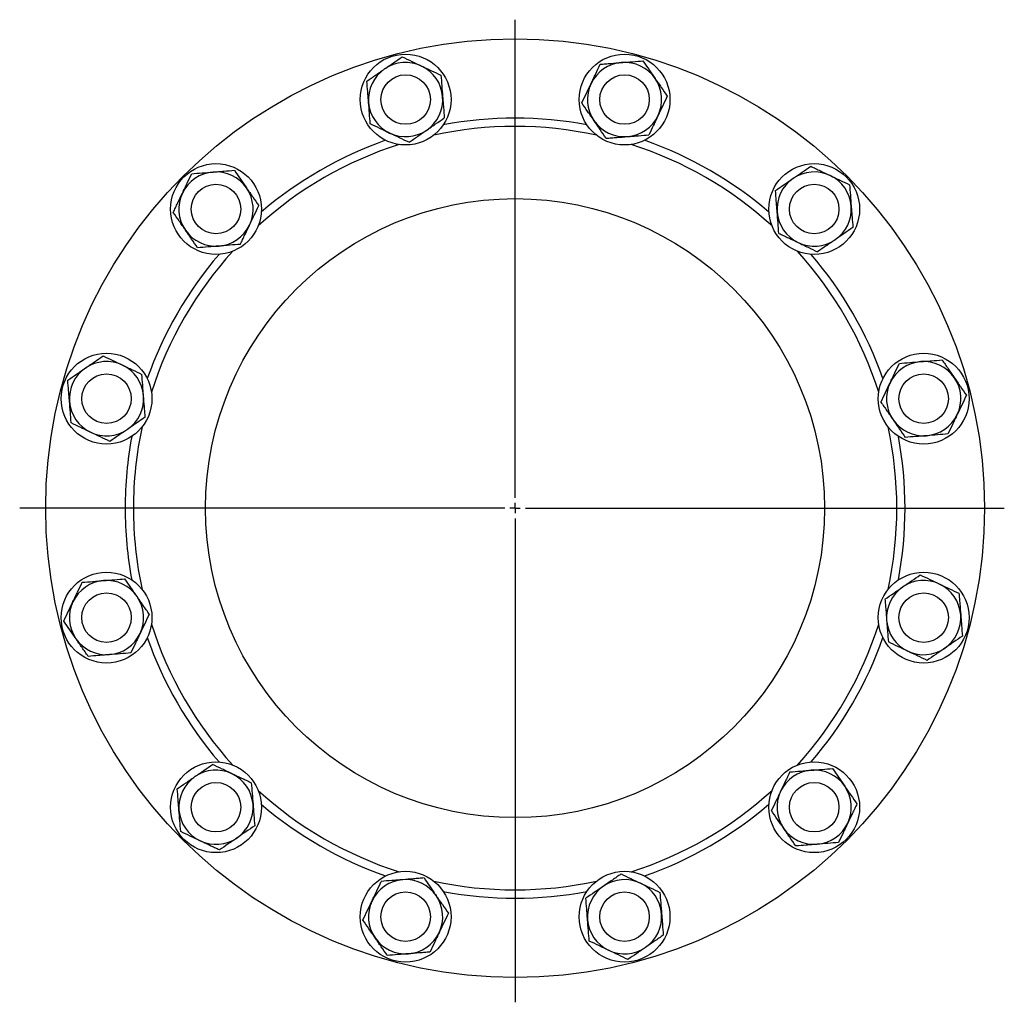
# Model space of a CAD drawing. Header units: millimetres. Extents: x 19 to 951, y 36 to 957.
# Tile 5 of 9: x 19 to 496, y 481 to 957. Entities that reach past the tile are written whole.
import ezdxf

# ---------------------------------------------------------------- set-up
doc = ezdxf.new("R2010")
doc.units = ezdxf.units.MM
doc.layers.add('FORMAT', color=7, linetype='Continuous')

# ---------------------------------------------------------------- blocks, each defined once
blk = doc.blocks.new('SW_CENTERMARKSYMBOL_0')
at = {"layer": 'FORMAT', "color": 0}
for p, q in [((0, 5), (0, 236.73)), ((-5, 0), (-240.09, 0)), ((0, 0), (-2.5, 0)), ((0, 0), (0, 2.5)), ((0, 0), (0, -2.5)), ((0, 0), (2.5, 0)), ((5, 0), (237.1, 0)), ((0, -5), (0, -239.49))]:
    blk.add_line(p, q, dxfattribs=at)

msp = doc.modelspace()

# ---------------------------------------------------------------- linework, layer by layer
at = {"color": 7, "linetype": 'Continuous', "lineweight": 25}
for centre, radius in [((258.89, 720.02), 227.5), ((205.84, 918.04), 22), ((311.95, 918.04), 22), ((205.84, 918.04), 12), ((311.95, 918.04), 12), ((113.94, 864.98), 22), ((403.85, 864.98), 22), ((113.94, 864.98), 12), ((403.85, 864.98), 12), ((258.89, 720.02), 150), ((60.88, 773.08), 22), ((456.91, 773.08), 22), ((60.88, 773.08), 12), ((456.91, 773.08), 12), ((60.88, 666.96), 22), ((456.91, 666.96), 22), ((60.88, 666.96), 12), ((456.91, 666.96), 12), ((113.94, 575.07), 22), ((403.85, 575.07), 22), ((113.94, 575.07), 12), ((403.85, 575.07), 12), ((205.84, 522.01), 22), ((311.95, 522.01), 22), ((205.84, 522.01), 12), ((311.95, 522.01), 12)]:
    msp.add_circle(centre, radius, dxfattribs=at)
for centre, radius, start, end in [((205.84, 918.04), 18, 64.551, 124.551), ((311.95, 918.04), 18, 94.551, 154.551), ((311.95, 918.04), 18, 34.551, 94.551), ((205.84, 918.04), 18, 124.551, 184.551), ((205.84, 918.04), 18, 4.551, 64.551), ((311.95, 918.04), 18, 154.551, 214.551), ((311.95, 918.04), 18, 334.551, 34.551), ((205.84, 918.04), 18, 184.551, 244.551), ((205.84, 918.04), 18, 304.551, 4.551), ((258.89, 720.02), 189, 79.3963, 100.6037), ((311.95, 918.04), 18, 214.551, 274.551), ((311.95, 918.04), 18, 274.551, 334.551), ((205.84, 918.04), 18, 244.551, 304.551), ((258.89, 720.02), 185, 77.6967, 102.3033), ((258.89, 720.02), 189, 109.3963, 130.6037), ((258.89, 720.02), 189, 49.3963, 70.6037), ((258.89, 720.02), 185, 107.6967, 132.3033), ((258.89, 720.02), 185, 47.6967, 72.3033), ((113.94, 864.98), 18, 94.551, 154.551), ((113.94, 864.98), 18, 34.551, 94.551), ((403.85, 864.98), 18, 64.551, 124.551), ((403.85, 864.98), 18, 124.551, 184.551), ((403.85, 864.98), 18, 4.551, 64.551), ((113.94, 864.98), 18, 334.551, 34.551), ((113.94, 864.98), 18, 154.551, 214.551), ((403.85, 864.98), 18, 304.551, 4.551), ((403.85, 864.98), 18, 184.551, 244.551), ((113.94, 864.98), 18, 214.551, 274.551), ((113.94, 864.98), 18, 274.551, 334.551), ((403.85, 864.98), 18, 244.551, 304.551), ((258.89, 720.02), 189, 139.3963, 160.6037), ((258.89, 720.02), 185, 137.6967, 162.3033), ((258.89, 720.02), 185, 17.6967, 42.3033), ((258.89, 720.02), 189, 19.3963, 40.6037), ((60.88, 773.08), 18, 124.551, 184.551), ((60.88, 773.08), 18, 64.551, 124.551), ((60.88, 773.08), 18, 4.551, 64.551), ((456.91, 773.08), 18, 94.551, 154.551), ((456.91, 773.08), 18, 34.551, 94.551), ((456.91, 773.08), 18, 334.551, 34.551), ((456.91, 773.08), 18, 154.551, 214.551), ((60.88, 773.08), 18, 304.551, 4.551), ((60.88, 773.08), 18, 184.551, 244.551), ((456.91, 773.08), 18, 274.551, 334.551), ((258.89, 720.02), 185, 167.6967, 180), ((258.89, 720.02), 185, 347.6967, 12.3033), ((456.91, 773.08), 18, 214.551, 274.551), ((60.88, 773.08), 18, 244.551, 304.551), ((258.89, 720.02), 189, 169.3963, 180), ((258.89, 720.02), 189, 349.3963, 10.6037), ((258.89, 720.02), 189, 180, 190.6037), ((258.89, 720.02), 185, 180, 192.3033), ((60.88, 666.96), 18, 94.551, 154.551), ((60.88, 666.96), 18, 34.551, 94.551), ((456.91, 666.96), 18, 64.551, 124.551), ((456.91, 666.96), 18, 4.551, 64.551), ((456.91, 666.96), 18, 124.551, 184.551), ((60.88, 666.96), 18, 154.551, 214.551), ((60.88, 666.96), 18, 334.551, 34.551), ((456.91, 666.96), 18, 304.551, 4.551), ((258.89, 720.02), 185, 197.6967, 222.3033), ((258.89, 720.02), 185, 317.6967, 342.3033), ((456.91, 666.96), 18, 184.551, 244.551), ((60.88, 666.96), 18, 274.551, 334.551), ((60.88, 666.96), 18, 214.551, 274.551), ((258.89, 720.02), 189, 199.3963, 220.6037), ((258.89, 720.02), 189, 319.3963, 340.6037), ((456.91, 666.96), 18, 244.551, 304.551), ((113.94, 575.07), 18, 64.551, 124.551), ((403.85, 575.07), 18, 94.551, 154.551), ((403.85, 575.07), 18, 34.551, 94.551), ((113.94, 575.07), 18, 124.551, 184.551), ((113.94, 575.07), 18, 4.551, 64.551), ((258.89, 720.02), 185, 227.6967, 252.3033), ((258.89, 720.02), 185, 287.6967, 312.3033), ((403.85, 575.07), 18, 154.551, 214.551), ((403.85, 575.07), 18, 334.551, 34.551), ((113.94, 575.07), 18, 184.551, 244.551), ((113.94, 575.07), 18, 304.551, 4.551), ((258.89, 720.02), 189, 229.3963, 250.6037), ((258.89, 720.02), 189, 289.3963, 310.6037), ((403.85, 575.07), 18, 214.551, 274.551), ((403.85, 575.07), 18, 274.551, 334.551), ((113.94, 575.07), 18, 244.551, 304.551), ((205.84, 522.01), 18, 94.551, 154.551), ((205.84, 522.01), 18, 34.551, 94.551), ((258.89, 720.02), 185, 257.6967, 282.3033), ((311.95, 522.01), 18, 64.551, 124.551), ((311.95, 522.01), 18, 124.551, 184.551), ((311.95, 522.01), 18, 4.551, 64.551), ((205.84, 522.01), 18, 154.551, 214.551), ((205.84, 522.01), 18, 334.551, 34.551), ((258.89, 720.02), 189, 259.3963, 280.6037), ((311.95, 522.01), 18, 184.551, 244.551), ((311.95, 522.01), 18, 304.551, 4.551), ((205.84, 522.01), 18, 214.551, 274.551), ((205.84, 522.01), 18, 274.551, 334.551), ((311.95, 522.01), 18, 244.551, 304.551)]:
    msp.add_arc(centre, radius, start, end, dxfattribs=at)
for points, knots in [([(195.63, 932.86), (196.35, 933.36), (197.08, 933.86), (198.54, 934.87), (199.26, 935.36), (201.4, 936.84), (202.8, 937.8), (204.19, 938.76)], [0, 0, 0, 0, 0.25, 0.25, 0.5, 0.5, 1, 1, 1, 1]), ([(204.19, 938.76), (205.72, 938.03), (207.27, 937.29), (210.39, 935.8), (211.97, 935.05), (213.57, 934.29)], [0, 0, 0, 0, 0.5, 0.5, 1, 1, 1, 1]), ([(300.16, 935.16), (301.01, 935.22), (301.86, 935.29), (303.58, 935.43), (304.44, 935.5), (307.03, 935.7), (308.77, 935.84), (310.52, 935.98)], [0, 0, 0, 0, 0.25, 0.25, 0.5, 0.5, 1, 1, 1, 1]), ([(310.52, 935.98), (311.4, 936.05), (312.28, 936.12), (314.04, 936.26), (314.92, 936.33), (317.51, 936.54), (319.21, 936.67), (320.88, 936.81)], [0, 0, 0, 0, 0.25, 0.25, 0.5, 0.5, 1, 1, 1, 1]), ([(320.88, 936.81), (321.85, 935.41), (322.82, 933.99), (324.78, 931.14), (325.77, 929.7), (326.78, 928.25)], [0, 0, 0, 0, 0.5, 0.5, 1, 1, 1, 1]), ([(187.07, 926.97), (187.76, 927.45), (188.47, 927.93), (189.89, 928.91), (190.6, 929.4), (192.74, 930.88), (194.18, 931.87), (195.63, 932.86)], [0, 0, 0, 0, 0.25, 0.25, 0.5, 0.5, 1, 1, 1, 1]), ([(213.57, 934.29), (213.97, 934.1), (214.37, 933.91), (215.17, 933.53), (215.56, 933.34), (216.75, 932.78), (217.54, 932.4), (219.88, 931.29), (221.42, 930.55), (222.95, 929.83)], [0, 0, 0, 0, 0.125, 0.125, 0.25, 0.25, 0.5, 0.5, 1, 1, 1, 1]), ([(295.7, 925.77), (295.89, 926.17), (296.08, 926.57), (296.46, 927.37), (296.65, 927.76), (297.21, 928.95), (297.59, 929.74), (298.7, 932.08), (299.44, 933.62), (300.16, 935.16)], [0, 0, 0, 0, 0.125, 0.125, 0.25, 0.25, 0.5, 0.5, 1, 1, 1, 1]), ([(187.89, 916.61), (187.86, 917.05), (187.82, 917.49), (187.75, 918.37), (187.72, 918.81), (187.61, 920.12), (187.54, 920.99), (187.34, 923.57), (187.2, 925.28), (187.07, 926.97)], [0, 0, 0, 0, 0.125, 0.125, 0.25, 0.25, 0.5, 0.5, 1, 1, 1, 1]), ([(222.95, 929.83), (223.09, 928.13), (223.23, 926.42), (223.5, 922.97), (223.64, 921.23), (223.78, 919.47)], [0, 0, 0, 0, 0.5, 0.5, 1, 1, 1, 1]), ([(291.23, 916.39), (291.96, 917.92), (292.7, 919.47), (294.19, 922.59), (294.94, 924.17), (295.7, 925.77)], [0, 0, 0, 0, 0.5, 0.5, 1, 1, 1, 1]), ([(326.78, 928.25), (327.03, 927.88), (327.28, 927.52), (327.78, 926.79), (328.03, 926.43), (328.77, 925.35), (329.27, 924.63), (330.74, 922.49), (331.71, 921.08), (332.67, 919.69)], [0, 0, 0, 0, 0.125, 0.125, 0.25, 0.25, 0.5, 0.5, 1, 1, 1, 1]), ([(188.72, 906.25), (188.58, 907.94), (188.45, 909.65), (188.17, 913.1), (188.03, 914.84), (187.89, 916.61)], [0, 0, 0, 0, 0.5, 0.5, 1, 1, 1, 1]), ([(223.78, 919.47), (223.81, 919.03), (223.85, 918.58), (223.92, 917.7), (223.95, 917.27), (224.06, 915.96), (224.13, 915.09), (224.33, 912.5), (224.47, 910.8), (224.6, 909.11)], [0, 0, 0, 0, 0.125, 0.125, 0.25, 0.25, 0.5, 0.5, 1, 1, 1, 1]), ([(297.13, 907.83), (296.88, 908.19), (296.63, 908.56), (296.12, 909.28), (295.88, 909.65), (295.13, 910.73), (294.64, 911.45), (293.16, 913.58), (292.19, 914.99), (291.23, 916.39)], [0, 0, 0, 0, 0.125, 0.125, 0.25, 0.25, 0.5, 0.5, 1, 1, 1, 1]), ([(332.67, 919.69), (331.94, 918.15), (331.2, 916.61), (329.72, 913.48), (328.97, 911.9), (328.21, 910.3)], [0, 0, 0, 0, 0.5, 0.5, 1, 1, 1, 1]), ([(216.04, 903.21), (216.77, 903.71), (217.5, 904.21), (218.95, 905.22), (219.67, 905.71), (221.82, 907.19), (223.22, 908.15), (224.6, 909.11)], [0, 0, 0, 0, 0.25, 0.25, 0.5, 0.5, 1, 1, 1, 1]), ([(303.02, 899.27), (302.06, 900.67), (301.09, 902.08), (299.12, 904.93), (298.13, 906.37), (297.13, 907.83)], [0, 0, 0, 0, 0.5, 0.5, 1, 1, 1, 1]), ([(328.21, 910.3), (328.02, 909.9), (327.83, 909.5), (327.45, 908.71), (327.26, 908.31), (326.69, 907.12), (326.32, 906.34), (325.2, 903.99), (324.47, 902.45), (323.74, 900.92)], [0, 0, 0, 0, 0.125, 0.125, 0.25, 0.25, 0.5, 0.5, 1, 1, 1, 1]), ([(198.1, 901.78), (197.7, 901.97), (197.3, 902.16), (196.51, 902.54), (196.11, 902.73), (194.92, 903.3), (194.14, 903.67), (191.79, 904.79), (190.25, 905.52), (188.72, 906.25)], [0, 0, 0, 0, 0.125, 0.125, 0.25, 0.25, 0.5, 0.5, 1, 1, 1, 1]), ([(207.49, 897.32), (208.18, 897.8), (208.89, 898.28), (210.31, 899.26), (211.02, 899.75), (213.16, 901.23), (214.6, 902.22), (216.04, 903.21)], [0, 0, 0, 0, 0.25, 0.25, 0.5, 0.5, 1, 1, 1, 1]), ([(207.49, 897.32), (205.95, 898.05), (204.4, 898.78), (201.28, 900.27), (199.7, 901.02), (198.1, 901.78)], [0, 0, 0, 0, 0.5, 0.5, 1, 1, 1, 1]), ([(303.02, 899.27), (303.86, 899.34), (304.72, 899.4), (306.43, 899.54), (307.3, 899.61), (309.89, 899.82), (311.63, 899.95), (313.38, 900.09)], [0, 0, 0, 0, 0.25, 0.25, 0.5, 0.5, 1, 1, 1, 1]), ([(313.38, 900.09), (314.26, 900.16), (315.14, 900.23), (316.9, 900.37), (317.77, 900.44), (320.37, 900.65), (322.06, 900.79), (323.74, 900.92)], [0, 0, 0, 0, 0.25, 0.25, 0.5, 0.5, 1, 1, 1, 1]), ([(102.15, 882.1), (103.84, 882.23), (105.55, 882.37), (109, 882.64), (110.74, 882.78), (112.51, 882.92)], [0, 0, 0, 0, 0.5, 0.5, 1, 1, 1, 1]), ([(112.51, 882.92), (112.95, 882.96), (113.39, 882.99), (114.27, 883.06), (114.71, 883.1), (116.02, 883.2), (116.89, 883.27), (119.47, 883.48), (121.18, 883.61), (122.87, 883.75)], [0, 0, 0, 0, 0.125, 0.125, 0.25, 0.25, 0.5, 0.5, 1, 1, 1, 1]), ([(122.87, 883.75), (123.83, 882.35), (124.8, 880.94), (126.77, 878.09), (127.76, 876.65), (128.76, 875.19)], [0, 0, 0, 0, 0.5, 0.5, 1, 1, 1, 1]), ([(393.64, 879.8), (394.01, 880.05), (394.37, 880.31), (395.1, 880.81), (395.46, 881.06), (396.54, 881.8), (397.26, 882.29), (399.4, 883.77), (400.81, 884.74), (402.2, 885.7)], [0, 0, 0, 0, 0.125, 0.125, 0.25, 0.25, 0.5, 0.5, 1, 1, 1, 1]), ([(402.2, 885.7), (402.97, 885.34), (403.74, 884.97), (405.29, 884.23), (406.07, 883.86), (408.42, 882.74), (410, 881.99), (411.59, 881.23)], [0, 0, 0, 0, 0.25, 0.25, 0.5, 0.5, 1, 1, 1, 1]), ([(97.68, 872.71), (98.06, 873.51), (98.44, 874.31), (99.2, 875.9), (99.58, 876.69), (100.7, 879.04), (101.43, 880.58), (102.15, 882.1)], [0, 0, 0, 0, 0.25, 0.25, 0.5, 0.5, 1, 1, 1, 1]), ([(385.08, 873.91), (386.48, 874.87), (387.89, 875.85), (390.74, 877.81), (392.18, 878.8), (393.64, 879.8)], [0, 0, 0, 0, 0.5, 0.5, 1, 1, 1, 1]), ([(411.59, 881.23), (412.38, 880.86), (413.18, 880.48), (414.78, 879.72), (415.57, 879.34), (417.91, 878.22), (419.45, 877.49), (420.97, 876.77)], [0, 0, 0, 0, 0.25, 0.25, 0.5, 0.5, 1, 1, 1, 1]), ([(128.76, 875.19), (129.01, 874.82), (129.26, 874.46), (129.76, 873.73), (130.01, 873.37), (130.76, 872.29), (131.25, 871.57), (132.72, 869.43), (133.69, 868.03), (134.66, 866.63)], [0, 0, 0, 0, 0.125, 0.125, 0.25, 0.25, 0.5, 0.5, 1, 1, 1, 1]), ([(385.91, 863.55), (385.87, 863.99), (385.84, 864.43), (385.77, 865.31), (385.73, 865.75), (385.63, 867.06), (385.56, 867.93), (385.35, 870.52), (385.22, 872.22), (385.08, 873.91)], [0, 0, 0, 0, 0.125, 0.125, 0.25, 0.25, 0.5, 0.5, 1, 1, 1, 1]), ([(420.97, 876.77), (421.1, 875.07), (421.24, 873.37), (421.51, 869.92), (421.65, 868.17), (421.79, 866.41)], [0, 0, 0, 0, 0.5, 0.5, 1, 1, 1, 1]), ([(93.22, 863.33), (93.58, 864.09), (93.95, 864.87), (94.69, 866.42), (95.06, 867.2), (96.18, 869.55), (96.93, 871.13), (97.68, 872.71)], [0, 0, 0, 0, 0.25, 0.25, 0.5, 0.5, 1, 1, 1, 1]), ([(130.19, 857.24), (130.57, 858.04), (130.95, 858.84), (131.71, 860.43), (132.08, 861.22), (133.2, 863.57), (133.93, 865.11), (134.66, 866.63)], [0, 0, 0, 0, 0.25, 0.25, 0.5, 0.5, 1, 1, 1, 1]), ([(421.79, 866.41), (421.83, 865.97), (421.86, 865.53), (421.93, 864.65), (421.97, 864.21), (422.07, 862.9), (422.14, 862.03), (422.35, 859.44), (422.48, 857.74), (422.62, 856.05)], [0, 0, 0, 0, 0.125, 0.125, 0.25, 0.25, 0.5, 0.5, 1, 1, 1, 1]), ([(99.11, 854.77), (98.86, 855.13), (98.61, 855.5), (98.11, 856.23), (97.86, 856.59), (97.12, 857.67), (96.62, 858.39), (95.15, 860.53), (94.18, 861.93), (93.22, 863.33)], [0, 0, 0, 0, 0.125, 0.125, 0.25, 0.25, 0.5, 0.5, 1, 1, 1, 1]), ([(386.73, 853.19), (386.6, 854.89), (386.46, 856.59), (386.19, 860.04), (386.05, 861.79), (385.91, 863.55)], [0, 0, 0, 0, 0.5, 0.5, 1, 1, 1, 1]), ([(105.01, 846.21), (104.04, 847.61), (103.07, 849.02), (101.11, 851.87), (100.12, 853.31), (99.11, 854.77)], [0, 0, 0, 0, 0.5, 0.5, 1, 1, 1, 1]), ([(125.72, 847.86), (126.09, 848.62), (126.46, 849.4), (127.2, 850.95), (127.57, 851.73), (128.69, 854.08), (129.44, 855.66), (130.19, 857.24)], [0, 0, 0, 0, 0.25, 0.25, 0.5, 0.5, 1, 1, 1, 1]), ([(422.62, 856.05), (421.22, 855.08), (419.81, 854.11), (416.96, 852.15), (415.52, 851.16), (414.06, 850.15)], [0, 0, 0, 0, 0.5, 0.5, 1, 1, 1, 1]), ([(386.73, 853.19), (387.5, 852.83), (388.27, 852.46), (389.82, 851.72), (390.61, 851.35), (392.95, 850.23), (394.53, 849.48), (396.12, 848.73)], [0, 0, 0, 0, 0.25, 0.25, 0.5, 0.5, 1, 1, 1, 1]), ([(414.06, 850.15), (413.7, 849.9), (413.33, 849.65), (412.6, 849.15), (412.24, 848.9), (411.16, 848.16), (410.44, 847.66), (408.31, 846.19), (406.9, 845.22), (405.5, 844.26)], [0, 0, 0, 0, 0.125, 0.125, 0.25, 0.25, 0.5, 0.5, 1, 1, 1, 1]), ([(115.37, 847.04), (114.93, 847), (114.48, 846.97), (113.6, 846.9), (113.17, 846.86), (111.86, 846.76), (110.99, 846.69), (108.4, 846.48), (106.7, 846.35), (105.01, 846.21)], [0, 0, 0, 0, 0.125, 0.125, 0.25, 0.25, 0.5, 0.5, 1, 1, 1, 1]), ([(125.72, 847.86), (124.03, 847.73), (122.32, 847.59), (118.87, 847.32), (117.13, 847.18), (115.37, 847.04)], [0, 0, 0, 0, 0.5, 0.5, 1, 1, 1, 1]), ([(396.12, 848.73), (396.91, 848.35), (397.71, 847.97), (399.31, 847.21), (400.1, 846.83), (402.45, 845.71), (403.98, 844.98), (405.5, 844.26)], [0, 0, 0, 0, 0.25, 0.25, 0.5, 0.5, 1, 1, 1, 1]), ([(50.67, 787.91), (51.03, 788.16), (51.4, 788.41), (52.13, 788.91), (52.49, 789.16), (53.57, 789.9), (54.29, 790.4), (56.43, 791.87), (57.83, 792.84), (59.23, 793.8)], [0, 0, 0, 0, 0.125, 0.125, 0.25, 0.25, 0.5, 0.5, 1, 1, 1, 1]), ([(59.23, 793.8), (60.77, 793.07), (62.31, 792.33), (65.44, 790.85), (67.02, 790.09), (68.61, 789.33)], [0, 0, 0, 0, 0.5, 0.5, 1, 1, 1, 1]), ([(42.11, 782.01), (43.51, 782.98), (44.92, 783.95), (47.77, 785.91), (49.21, 786.9), (50.67, 787.91)], [0, 0, 0, 0, 0.5, 0.5, 1, 1, 1, 1]), ([(68.61, 789.33), (69.01, 789.14), (69.41, 788.95), (70.21, 788.57), (70.61, 788.39), (71.79, 787.82), (72.58, 787.45), (74.92, 786.33), (76.47, 785.6), (78, 784.87)], [0, 0, 0, 0, 0.125, 0.125, 0.25, 0.25, 0.5, 0.5, 1, 1, 1, 1]), ([(440.66, 780.82), (440.84, 781.21), (441.04, 781.61), (441.41, 782.41), (441.6, 782.81), (442.17, 783.99), (442.54, 784.78), (443.66, 787.12), (444.39, 788.67), (445.12, 790.2)], [0, 0, 0, 0, 0.125, 0.125, 0.25, 0.25, 0.5, 0.5, 1, 1, 1, 1]), ([(445.12, 790.2), (446.82, 790.33), (448.52, 790.47), (451.97, 790.74), (453.72, 790.88), (455.48, 791.02)], [0, 0, 0, 0, 0.5, 0.5, 1, 1, 1, 1]), ([(455.48, 791.02), (455.92, 791.06), (456.36, 791.09), (457.24, 791.16), (457.68, 791.2), (458.99, 791.3), (459.86, 791.37), (462.45, 791.58), (464.15, 791.71), (465.84, 791.85)], [0, 0, 0, 0, 0.125, 0.125, 0.25, 0.25, 0.5, 0.5, 1, 1, 1, 1]), ([(465.84, 791.85), (466.32, 791.15), (466.8, 790.45), (467.78, 789.03), (468.27, 788.32), (469.75, 786.17), (470.74, 784.74), (471.73, 783.29)], [0, 0, 0, 0, 0.25, 0.25, 0.5, 0.5, 1, 1, 1, 1]), ([(78.82, 774.51), (78.75, 775.39), (78.68, 776.27), (78.54, 778.03), (78.47, 778.9), (78.27, 781.5), (78.13, 783.19), (78, 784.87)], [0, 0, 0, 0, 0.25, 0.25, 0.5, 0.5, 1, 1, 1, 1]), ([(471.73, 783.29), (472.23, 782.56), (472.73, 781.84), (473.74, 780.38), (474.23, 779.66), (475.71, 777.52), (476.67, 776.11), (477.63, 774.73)], [0, 0, 0, 0, 0.25, 0.25, 0.5, 0.5, 1, 1, 1, 1]), ([(42.94, 771.65), (42.87, 772.53), (42.8, 773.41), (42.66, 775.17), (42.59, 776.05), (42.38, 778.64), (42.24, 780.34), (42.11, 782.01)], [0, 0, 0, 0, 0.25, 0.25, 0.5, 0.5, 1, 1, 1, 1]), ([(436.19, 771.43), (436.92, 772.97), (437.66, 774.51), (439.14, 777.64), (439.89, 779.22), (440.66, 780.82)], [0, 0, 0, 0, 0.5, 0.5, 1, 1, 1, 1]), ([(79.65, 764.15), (79.58, 764.99), (79.51, 765.84), (79.38, 767.56), (79.31, 768.42), (79.1, 771.02), (78.96, 772.76), (78.82, 774.51)], [0, 0, 0, 0, 0.25, 0.25, 0.5, 0.5, 1, 1, 1, 1]), ([(477.63, 774.73), (476.9, 773.19), (476.16, 771.65), (474.67, 768.52), (473.92, 766.94), (473.16, 765.35)], [0, 0, 0, 0, 0.5, 0.5, 1, 1, 1, 1]), ([(43.76, 761.29), (43.69, 762.14), (43.63, 762.99), (43.49, 764.71), (43.42, 765.57), (43.21, 768.16), (43.08, 769.9), (42.94, 771.65)], [0, 0, 0, 0, 0.25, 0.25, 0.5, 0.5, 1, 1, 1, 1]), ([(436.19, 771.43), (436.67, 770.73), (437.15, 770.03), (438.13, 768.61), (438.62, 767.9), (440.1, 765.76), (441.09, 764.32), (442.08, 762.87)], [0, 0, 0, 0, 0.25, 0.25, 0.5, 0.5, 1, 1, 1, 1]), ([(79.65, 764.15), (78.25, 763.19), (76.84, 762.21), (73.99, 760.25), (72.55, 759.26), (71.09, 758.26)], [0, 0, 0, 0, 0.5, 0.5, 1, 1, 1, 1]), ([(473.16, 765.35), (472.97, 764.95), (472.78, 764.55), (472.4, 763.75), (472.21, 763.35), (471.65, 762.17), (471.28, 761.38), (470.16, 759.04), (469.43, 757.49), (468.7, 755.96)], [0, 0, 0, 0, 0.125, 0.125, 0.25, 0.25, 0.5, 0.5, 1, 1, 1, 1]), ([(53.14, 756.83), (52.75, 757.02), (52.35, 757.21), (51.55, 757.59), (51.15, 757.78), (49.97, 758.34), (49.18, 758.71), (46.84, 759.83), (45.29, 760.56), (43.76, 761.29)], [0, 0, 0, 0, 0.125, 0.125, 0.25, 0.25, 0.5, 0.5, 1, 1, 1, 1]), ([(442.08, 762.87), (442.58, 762.15), (443.08, 761.42), (444.09, 759.96), (444.58, 759.24), (446.06, 757.1), (447.02, 755.7), (447.98, 754.31)], [0, 0, 0, 0, 0.25, 0.25, 0.5, 0.5, 1, 1, 1, 1]), ([(62.53, 752.36), (60.99, 753.09), (59.45, 753.83), (56.32, 755.31), (54.74, 756.07), (53.14, 756.83)], [0, 0, 0, 0, 0.5, 0.5, 1, 1, 1, 1]), ([(71.09, 758.26), (70.72, 758.01), (70.36, 757.75), (69.63, 757.25), (69.27, 757), (68.19, 756.26), (67.47, 755.77), (65.33, 754.29), (63.93, 753.32), (62.53, 752.36)], [0, 0, 0, 0, 0.125, 0.125, 0.25, 0.25, 0.5, 0.5, 1, 1, 1, 1]), ([(458.34, 755.14), (457.9, 755.1), (457.46, 755.07), (456.58, 755), (456.14, 754.96), (454.83, 754.86), (453.96, 754.79), (451.37, 754.58), (449.67, 754.45), (447.98, 754.31)], [0, 0, 0, 0, 0.125, 0.125, 0.25, 0.25, 0.5, 0.5, 1, 1, 1, 1]), ([(468.7, 755.96), (467, 755.83), (465.29, 755.69), (461.85, 755.42), (460.1, 755.28), (458.34, 755.14)], [0, 0, 0, 0, 0.5, 0.5, 1, 1, 1, 1]), ([(446.7, 681.79), (447.06, 682.04), (447.43, 682.29), (448.16, 682.79), (448.52, 683.04), (449.6, 683.79), (450.32, 684.28), (452.45, 685.75), (453.86, 686.72), (455.26, 687.68)], [0, 0, 0, 0, 0.125, 0.125, 0.25, 0.25, 0.5, 0.5, 1, 1, 1, 1]), ([(455.26, 687.68), (456.79, 686.95), (458.34, 686.22), (461.47, 684.73), (463.04, 683.98), (464.64, 683.22)], [0, 0, 0, 0, 0.5, 0.5, 1, 1, 1, 1]), ([(44.63, 674.7), (44.82, 675.1), (45.01, 675.5), (45.38, 676.29), (45.57, 676.69), (46.14, 677.88), (46.51, 678.66), (47.63, 681.01), (48.36, 682.55), (49.09, 684.08)], [0, 0, 0, 0, 0.125, 0.125, 0.25, 0.25, 0.5, 0.5, 1, 1, 1, 1]), ([(49.09, 684.08), (50.79, 684.22), (52.49, 684.35), (55.94, 684.63), (57.69, 684.77), (59.45, 684.91)], [0, 0, 0, 0, 0.5, 0.5, 1, 1, 1, 1]), ([(59.45, 684.91), (59.89, 684.94), (60.33, 684.98), (61.21, 685.05), (61.65, 685.08), (62.96, 685.19), (63.83, 685.26), (66.42, 685.46), (68.12, 685.6), (69.81, 685.73)], [0, 0, 0, 0, 0.125, 0.125, 0.25, 0.25, 0.5, 0.5, 1, 1, 1, 1]), ([(75.7, 677.17), (75.21, 677.9), (74.7, 678.62), (73.7, 680.08), (73.2, 680.8), (71.73, 682.95), (70.76, 684.35), (69.81, 685.73)], [0, 0, 0, 0, 0.25, 0.25, 0.5, 0.5, 1, 1, 1, 1]), ([(464.64, 683.22), (465.04, 683.03), (465.44, 682.84), (466.24, 682.46), (466.64, 682.27), (467.82, 681.71), (468.61, 681.33), (470.95, 680.22), (472.5, 679.48), (474.03, 678.75)], [0, 0, 0, 0, 0.125, 0.125, 0.25, 0.25, 0.5, 0.5, 1, 1, 1, 1]), ([(438.14, 675.9), (439.54, 676.86), (440.95, 677.83), (443.8, 679.79), (445.24, 680.79), (446.7, 681.79)], [0, 0, 0, 0, 0.5, 0.5, 1, 1, 1, 1]), ([(474.03, 678.75), (474.09, 677.91), (474.16, 677.06), (474.3, 675.34), (474.37, 674.48), (474.57, 671.88), (474.71, 670.14), (474.85, 668.39)], [0, 0, 0, 0, 0.25, 0.25, 0.5, 0.5, 1, 1, 1, 1]), ([(40.16, 665.32), (40.89, 666.85), (41.63, 668.4), (43.11, 671.52), (43.86, 673.1), (44.63, 674.7)], [0, 0, 0, 0, 0.5, 0.5, 1, 1, 1, 1]), ([(81.6, 668.61), (81.12, 669.31), (80.63, 670.01), (79.66, 671.43), (79.17, 672.15), (77.69, 674.29), (76.7, 675.73), (75.7, 677.17)], [0, 0, 0, 0, 0.25, 0.25, 0.5, 0.5, 1, 1, 1, 1]), ([(438.14, 675.9), (438.21, 675.05), (438.28, 674.2), (438.41, 672.48), (438.48, 671.62), (438.69, 669.03), (438.83, 667.29), (438.97, 665.54)], [0, 0, 0, 0, 0.25, 0.25, 0.5, 0.5, 1, 1, 1, 1]), ([(81.6, 668.61), (80.87, 667.08), (80.13, 665.53), (78.64, 662.41), (77.89, 660.83), (77.13, 659.23)], [0, 0, 0, 0, 0.5, 0.5, 1, 1, 1, 1]), ([(474.85, 668.39), (474.92, 667.52), (474.99, 666.64), (475.13, 664.87), (475.2, 664), (475.41, 661.41), (475.54, 659.71), (475.68, 658.03)], [0, 0, 0, 0, 0.25, 0.25, 0.5, 0.5, 1, 1, 1, 1]), ([(46.05, 656.76), (45.56, 657.48), (45.05, 658.21), (44.05, 659.67), (43.55, 660.39), (42.08, 662.53), (41.11, 663.93), (40.16, 665.32)], [0, 0, 0, 0, 0.25, 0.25, 0.5, 0.5, 1, 1, 1, 1]), ([(438.97, 665.54), (439.04, 664.66), (439.11, 663.78), (439.25, 662.02), (439.32, 661.14), (439.52, 658.55), (439.66, 656.85), (439.79, 655.18)], [0, 0, 0, 0, 0.25, 0.25, 0.5, 0.5, 1, 1, 1, 1]), ([(77.13, 659.23), (76.94, 658.83), (76.75, 658.43), (76.37, 657.63), (76.18, 657.24), (75.62, 656.05), (75.25, 655.27), (74.13, 652.92), (73.4, 651.38), (72.67, 649.85)], [0, 0, 0, 0, 0.125, 0.125, 0.25, 0.25, 0.5, 0.5, 1, 1, 1, 1]), ([(51.95, 648.2), (51.47, 648.89), (50.98, 649.6), (50.01, 651.02), (49.52, 651.73), (48.04, 653.87), (47.05, 655.31), (46.05, 656.76)], [0, 0, 0, 0, 0.25, 0.25, 0.5, 0.5, 1, 1, 1, 1]), ([(449.17, 650.71), (448.78, 650.9), (448.38, 651.09), (447.58, 651.47), (447.18, 651.66), (446, 652.22), (445.21, 652.6), (442.87, 653.71), (441.32, 654.45), (439.79, 655.18)], [0, 0, 0, 0, 0.125, 0.125, 0.25, 0.25, 0.5, 0.5, 1, 1, 1, 1]), ([(475.68, 658.03), (474.28, 657.07), (472.87, 656.1), (470.02, 654.14), (468.58, 653.14), (467.12, 652.14)], [0, 0, 0, 0, 0.5, 0.5, 1, 1, 1, 1]), ([(62.31, 649.02), (61.87, 648.99), (61.43, 648.95), (60.55, 648.88), (60.11, 648.85), (58.8, 648.74), (57.93, 648.67), (55.34, 648.47), (53.64, 648.33), (51.95, 648.2)], [0, 0, 0, 0, 0.125, 0.125, 0.25, 0.25, 0.5, 0.5, 1, 1, 1, 1]), ([(72.67, 649.85), (70.97, 649.71), (69.27, 649.58), (65.82, 649.3), (64.07, 649.16), (62.31, 649.02)], [0, 0, 0, 0, 0.5, 0.5, 1, 1, 1, 1]), ([(458.56, 646.25), (457.02, 646.98), (455.48, 647.71), (452.35, 649.2), (450.77, 649.95), (449.17, 650.71)], [0, 0, 0, 0, 0.5, 0.5, 1, 1, 1, 1]), ([(467.12, 652.14), (466.75, 651.89), (466.39, 651.64), (465.66, 651.14), (465.3, 650.89), (464.22, 650.14), (463.5, 649.65), (461.36, 648.18), (459.95, 647.21), (458.56, 646.25)], [0, 0, 0, 0, 0.125, 0.125, 0.25, 0.25, 0.5, 0.5, 1, 1, 1, 1]), ([(103.73, 589.89), (104.09, 590.14), (104.46, 590.39), (105.18, 590.89), (105.55, 591.14), (106.63, 591.89), (107.34, 592.38), (109.48, 593.85), (110.89, 594.82), (112.29, 595.78)], [0, 0, 0, 0, 0.125, 0.125, 0.25, 0.25, 0.5, 0.5, 1, 1, 1, 1]), ([(121.67, 591.32), (120.88, 591.7), (120.08, 592.08), (118.48, 592.84), (117.69, 593.21), (115.34, 594.33), (113.81, 595.06), (112.29, 595.78)], [0, 0, 0, 0, 0.25, 0.25, 0.5, 0.5, 1, 1, 1, 1]), ([(392.06, 592.18), (391.7, 591.42), (391.33, 590.65), (390.59, 589.09), (390.22, 588.31), (389.1, 585.96), (388.35, 584.39), (387.6, 582.8)], [0, 0, 0, 0, 0.25, 0.25, 0.5, 0.5, 1, 1, 1, 1]), ([(392.06, 592.18), (393.76, 592.32), (395.46, 592.46), (398.91, 592.73), (400.66, 592.87), (402.42, 593.01)], [0, 0, 0, 0, 0.5, 0.5, 1, 1, 1, 1]), ([(402.42, 593.01), (402.86, 593.04), (403.3, 593.08), (404.18, 593.15), (404.62, 593.18), (405.93, 593.29), (406.8, 593.36), (409.39, 593.56), (411.09, 593.7), (412.78, 593.83)], [0, 0, 0, 0, 0.125, 0.125, 0.25, 0.25, 0.5, 0.5, 1, 1, 1, 1]), ([(412.78, 593.83), (413.75, 592.43), (414.72, 591.02), (416.68, 588.17), (417.67, 586.73), (418.68, 585.27)], [0, 0, 0, 0, 0.5, 0.5, 1, 1, 1, 1]), ([(95.17, 584), (96.57, 584.96), (97.98, 585.93), (100.83, 587.9), (102.27, 588.89), (103.73, 589.89)], [0, 0, 0, 0, 0.5, 0.5, 1, 1, 1, 1]), ([(131.06, 586.85), (130.29, 587.22), (129.52, 587.58), (127.96, 588.33), (127.18, 588.7), (124.83, 589.81), (123.26, 590.56), (121.67, 591.32)], [0, 0, 0, 0, 0.25, 0.25, 0.5, 0.5, 1, 1, 1, 1]), ([(95.99, 573.64), (95.96, 574.08), (95.92, 574.52), (95.85, 575.4), (95.82, 575.84), (95.71, 577.15), (95.65, 578.01), (95.44, 580.6), (95.3, 582.31), (95.17, 584)], [0, 0, 0, 0, 0.125, 0.125, 0.25, 0.25, 0.5, 0.5, 1, 1, 1, 1]), ([(131.06, 586.85), (131.19, 585.16), (131.33, 583.45), (131.6, 580), (131.74, 578.26), (131.88, 576.49)], [0, 0, 0, 0, 0.5, 0.5, 1, 1, 1, 1]), ([(387.6, 582.8), (387.22, 582.01), (386.84, 581.21), (386.08, 579.61), (385.7, 578.82), (384.59, 576.47), (383.85, 574.93), (383.13, 573.42)], [0, 0, 0, 0, 0.25, 0.25, 0.5, 0.5, 1, 1, 1, 1]), ([(418.68, 585.27), (418.93, 584.91), (419.18, 584.55), (419.68, 583.82), (419.93, 583.46), (420.67, 582.37), (421.17, 581.66), (422.64, 579.52), (423.61, 578.11), (424.57, 576.71)], [0, 0, 0, 0, 0.125, 0.125, 0.25, 0.25, 0.5, 0.5, 1, 1, 1, 1]), ([(96.82, 563.28), (96.68, 564.97), (96.55, 566.68), (96.27, 570.13), (96.13, 571.87), (95.99, 573.64)], [0, 0, 0, 0, 0.5, 0.5, 1, 1, 1, 1]), ([(131.88, 576.49), (131.92, 576.05), (131.95, 575.61), (132.02, 574.73), (132.06, 574.29), (132.16, 572.98), (132.23, 572.12), (132.43, 569.53), (132.57, 567.82), (132.7, 566.13)], [0, 0, 0, 0, 0.125, 0.125, 0.25, 0.25, 0.5, 0.5, 1, 1, 1, 1]), ([(389.03, 564.86), (388.78, 565.22), (388.52, 565.59), (388.02, 566.31), (387.77, 566.67), (387.03, 567.76), (386.54, 568.47), (385.06, 570.61), (384.09, 572.02), (383.13, 573.42)], [0, 0, 0, 0, 0.125, 0.125, 0.25, 0.25, 0.5, 0.5, 1, 1, 1, 1]), ([(424.57, 576.71), (424.21, 575.95), (423.84, 575.18), (423.1, 573.62), (422.73, 572.84), (421.61, 570.49), (420.86, 568.92), (420.1, 567.33)], [0, 0, 0, 0, 0.25, 0.25, 0.5, 0.5, 1, 1, 1, 1]), ([(106.2, 558.81), (105.41, 559.19), (104.61, 559.57), (103.01, 560.33), (102.22, 560.71), (99.87, 561.82), (98.34, 562.56), (96.82, 563.28)], [0, 0, 0, 0, 0.25, 0.25, 0.5, 0.5, 1, 1, 1, 1]), ([(132.7, 566.13), (131.3, 565.17), (129.89, 564.2), (127.04, 562.24), (125.6, 561.24), (124.15, 560.24)], [0, 0, 0, 0, 0.5, 0.5, 1, 1, 1, 1]), ([(394.92, 556.3), (393.96, 557.7), (392.98, 559.11), (391.02, 561.96), (390.03, 563.4), (389.03, 564.86)], [0, 0, 0, 0, 0.5, 0.5, 1, 1, 1, 1]), ([(420.1, 567.33), (419.73, 566.54), (419.35, 565.74), (418.59, 564.14), (418.21, 563.35), (417.09, 561), (416.36, 559.46), (415.64, 557.95)], [0, 0, 0, 0, 0.25, 0.25, 0.5, 0.5, 1, 1, 1, 1]), ([(115.59, 554.35), (114.82, 554.71), (114.05, 555.08), (112.49, 555.82), (111.71, 556.19), (109.36, 557.31), (107.79, 558.06), (106.2, 558.81)], [0, 0, 0, 0, 0.25, 0.25, 0.5, 0.5, 1, 1, 1, 1]), ([(124.15, 560.24), (123.78, 559.99), (123.42, 559.74), (122.69, 559.24), (122.33, 558.99), (121.25, 558.24), (120.53, 557.75), (118.39, 556.28), (116.98, 555.31), (115.59, 554.35)], [0, 0, 0, 0, 0.125, 0.125, 0.25, 0.25, 0.5, 0.5, 1, 1, 1, 1]), ([(405.28, 557.12), (404.84, 557.09), (404.4, 557.05), (403.52, 556.98), (403.08, 556.95), (401.77, 556.84), (400.9, 556.77), (398.31, 556.57), (396.61, 556.43), (394.92, 556.3)], [0, 0, 0, 0, 0.125, 0.125, 0.25, 0.25, 0.5, 0.5, 1, 1, 1, 1]), ([(415.64, 557.95), (413.94, 557.81), (412.24, 557.68), (408.79, 557.4), (407.04, 557.26), (405.28, 557.12)], [0, 0, 0, 0, 0.5, 0.5, 1, 1, 1, 1]), ([(204.41, 539.95), (203.53, 539.88), (202.65, 539.81), (200.89, 539.67), (200.01, 539.6), (197.42, 539.39), (195.72, 539.26), (194.05, 539.13)], [0, 0, 0, 0, 0.25, 0.25, 0.5, 0.5, 1, 1, 1, 1]), ([(214.77, 540.78), (213.92, 540.71), (213.07, 540.64), (211.35, 540.5), (210.49, 540.44), (207.9, 540.23), (206.16, 540.09), (204.41, 539.95)], [0, 0, 0, 0, 0.25, 0.25, 0.5, 0.5, 1, 1, 1, 1]), ([(214.77, 540.78), (215.73, 539.38), (216.7, 537.97), (218.67, 535.11), (219.66, 533.67), (220.66, 532.22)], [0, 0, 0, 0, 0.5, 0.5, 1, 1, 1, 1]), ([(310.3, 542.73), (309.61, 542.25), (308.9, 541.76), (307.48, 540.78), (306.77, 540.29), (304.63, 538.82), (303.19, 537.83), (301.74, 536.83)], [0, 0, 0, 0, 0.25, 0.25, 0.5, 0.5, 1, 1, 1, 1]), ([(310.3, 542.73), (311.84, 542), (313.38, 541.26), (316.51, 539.77), (318.09, 539.02), (319.69, 538.26)], [0, 0, 0, 0, 0.5, 0.5, 1, 1, 1, 1]), ([(189.58, 529.74), (189.77, 530.14), (189.96, 530.54), (190.34, 531.34), (190.53, 531.73), (191.1, 532.92), (191.47, 533.71), (192.58, 536.05), (193.32, 537.6), (194.05, 539.13)], [0, 0, 0, 0, 0.125, 0.125, 0.25, 0.25, 0.5, 0.5, 1, 1, 1, 1]), ([(301.74, 536.83), (301.02, 536.33), (300.29, 535.83), (298.83, 534.83), (298.11, 534.33), (295.97, 532.86), (294.57, 531.89), (293.18, 530.94)], [0, 0, 0, 0, 0.25, 0.25, 0.5, 0.5, 1, 1, 1, 1]), ([(319.69, 538.26), (320.08, 538.07), (320.49, 537.88), (321.28, 537.5), (321.68, 537.31), (322.87, 536.75), (323.65, 536.37), (326, 535.26), (327.54, 534.52), (329.07, 533.8)], [0, 0, 0, 0, 0.125, 0.125, 0.25, 0.25, 0.5, 0.5, 1, 1, 1, 1]), ([(185.12, 520.36), (185.85, 521.89), (186.58, 523.44), (188.07, 526.56), (188.82, 528.14), (189.58, 529.74)], [0, 0, 0, 0, 0.5, 0.5, 1, 1, 1, 1]), ([(220.66, 532.22), (220.91, 531.85), (221.16, 531.49), (221.66, 530.76), (221.91, 530.4), (222.66, 529.32), (223.15, 528.6), (224.62, 526.46), (225.59, 525.05), (226.56, 523.66)], [0, 0, 0, 0, 0.125, 0.125, 0.25, 0.25, 0.5, 0.5, 1, 1, 1, 1]), ([(294.01, 520.58), (293.97, 521.02), (293.94, 521.46), (293.87, 522.34), (293.83, 522.78), (293.73, 524.09), (293.66, 524.96), (293.45, 527.54), (293.32, 529.25), (293.18, 530.94)], [0, 0, 0, 0, 0.125, 0.125, 0.25, 0.25, 0.5, 0.5, 1, 1, 1, 1]), ([(329.07, 533.8), (329.21, 532.1), (329.34, 530.39), (329.62, 526.94), (329.75, 525.2), (329.9, 523.44)], [0, 0, 0, 0, 0.5, 0.5, 1, 1, 1, 1]), ([(191.01, 511.8), (190.76, 512.16), (190.51, 512.53), (190.01, 513.25), (189.76, 513.62), (189.01, 514.7), (188.52, 515.42), (187.05, 517.55), (186.08, 518.96), (185.12, 520.36)], [0, 0, 0, 0, 0.125, 0.125, 0.25, 0.25, 0.5, 0.5, 1, 1, 1, 1]), ([(226.56, 523.66), (225.82, 522.12), (225.09, 520.58), (223.6, 517.45), (222.85, 515.87), (222.09, 514.27)], [0, 0, 0, 0, 0.5, 0.5, 1, 1, 1, 1]), ([(294.83, 510.22), (294.7, 511.91), (294.56, 513.62), (294.29, 517.07), (294.15, 518.81), (294.01, 520.58)], [0, 0, 0, 0, 0.5, 0.5, 1, 1, 1, 1]), ([(329.9, 523.44), (329.93, 523), (329.97, 522.55), (330.04, 521.68), (330.07, 521.24), (330.17, 519.93), (330.24, 519.06), (330.45, 516.47), (330.59, 514.77), (330.72, 513.08)], [0, 0, 0, 0, 0.125, 0.125, 0.25, 0.25, 0.5, 0.5, 1, 1, 1, 1]), ([(196.9, 503.24), (195.94, 504.64), (194.97, 506.05), (193.01, 508.9), (192.02, 510.34), (191.01, 511.8)], [0, 0, 0, 0, 0.5, 0.5, 1, 1, 1, 1]), ([(222.09, 514.27), (221.9, 513.87), (221.71, 513.47), (221.33, 512.68), (221.14, 512.28), (220.58, 511.09), (220.2, 510.31), (219.09, 507.96), (218.35, 506.42), (217.62, 504.89)], [0, 0, 0, 0, 0.125, 0.125, 0.25, 0.25, 0.5, 0.5, 1, 1, 1, 1]), ([(330.72, 513.08), (330.02, 512.6), (329.32, 512.11), (327.9, 511.13), (327.19, 510.64), (325.04, 509.17), (323.61, 508.18), (322.16, 507.18)], [0, 0, 0, 0, 0.25, 0.25, 0.5, 0.5, 1, 1, 1, 1]), ([(304.22, 505.75), (303.82, 505.94), (303.42, 506.13), (302.62, 506.51), (302.23, 506.7), (301.04, 507.27), (300.25, 507.64), (297.91, 508.76), (296.36, 509.49), (294.83, 510.22)], [0, 0, 0, 0, 0.125, 0.125, 0.25, 0.25, 0.5, 0.5, 1, 1, 1, 1]), ([(322.16, 507.18), (321.44, 506.68), (320.71, 506.18), (319.25, 505.18), (318.53, 504.68), (316.39, 503.21), (314.99, 502.24), (313.6, 501.29)], [0, 0, 0, 0, 0.25, 0.25, 0.5, 0.5, 1, 1, 1, 1]), ([(207.26, 504.06), (206.39, 503.99), (205.51, 503.92), (203.74, 503.78), (202.87, 503.71), (200.28, 503.51), (198.58, 503.37), (196.9, 503.24)], [0, 0, 0, 0, 0.25, 0.25, 0.5, 0.5, 1, 1, 1, 1]), ([(217.62, 504.89), (216.78, 504.82), (215.93, 504.75), (214.21, 504.62), (213.35, 504.55), (210.76, 504.34), (209.02, 504.2), (207.26, 504.06)], [0, 0, 0, 0, 0.25, 0.25, 0.5, 0.5, 1, 1, 1, 1]), ([(313.6, 501.29), (312.07, 502.02), (310.52, 502.76), (307.39, 504.24), (305.82, 504.99), (304.22, 505.75)], [0, 0, 0, 0, 0.5, 0.5, 1, 1, 1, 1])]:
    msp.add_open_spline(points, degree=3, knots=knots, dxfattribs=at)

# ---------------------------------------------------------------- block references
at = {"layer": 'FORMAT'}
msp.add_blockref('SW_CENTERMARKSYMBOL_0', (258.89, 720.02), dxfattribs=at)

doc.saveas('drawing.dxf')
